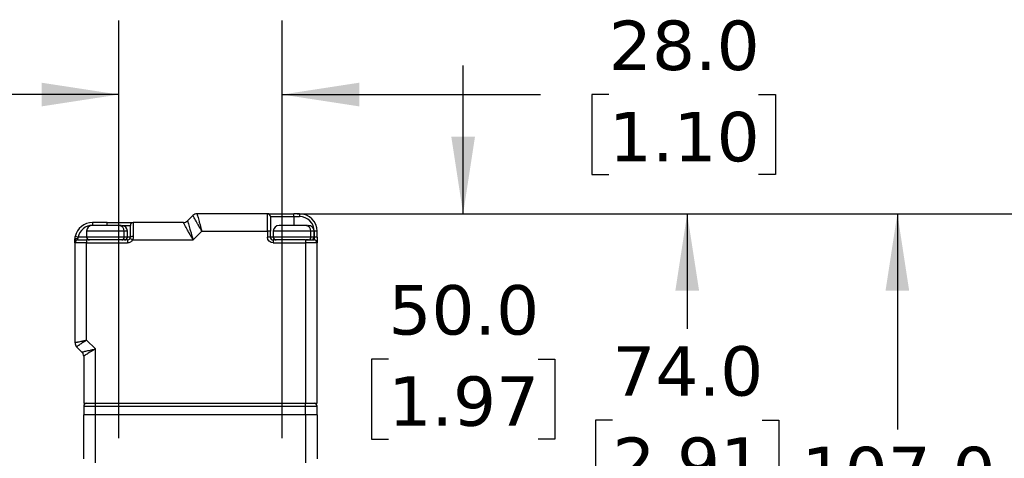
# Model space of a CAD drawing. Header units: millimetres. Extents: x 25 to 1092, y 25 to 838.
# Tile 76 of 81: x 832 to 1000, y 558 to 633. Entities that reach past the tile are written whole.
import ezdxf

# ---------------------------------------------------------------- set-up
doc = ezdxf.new("R2010")
doc.units = ezdxf.units.MM
doc.header["$LTSCALE"] = 4
doc.linetypes.add('SLD-Solid', pattern=[0])
doc.layers.add('DIMENSIONS', color=140, linetype='SLD-Solid', lineweight=25)
doc.styles.add('SLDTEXTSTYLE0', font='VERDANA.TTF')
doc.dimstyles.new('SLDDIMSTYLE0', dxfattribs={"dimtxt": 8.632031, "dimasz": 13.208, "dimexe": 0, "dimexo": 0.0625, "dimgap": 2.158008, "dimtad": 0, "dimtih": 1, "dimtoh": 1, "dimrnd": 1e-09, "dimzin": 4, "dimdsep": 46, "dimtxsty": 'SLDTEXTSTYLE0', "dimsah": 1, "dimcen": 0.09, "dimadec": 0, "dimazin": 1, "dimtfac": 1, "dimtmove": 0, "dimatfit": 0, "dimfxl": 0, "dimfrac": 2, "dimtolj": 1, "dimtzin": 12, "dimarcsym": 0})
doc.dimstyles.new('SLDDIMSTYLE1', dxfattribs={"dimtxt": 8.632031, "dimasz": 13.208, "dimexe": 0, "dimexo": 0.0625, "dimgap": 2.158008, "dimtad": 0, "dimtih": 1, "dimtoh": 1, "dimrnd": 1e-09, "dimzin": 4, "dimdsep": 46, "dimtxsty": 'SLDTEXTSTYLE0', "dimsah": 1, "dimcen": 0.09, "dimadec": 0, "dimazin": 1, "dimtfac": 1, "dimtofl": 0, "dimtmove": 0, "dimatfit": 3, "dimfxl": 0, "dimfrac": 2, "dimtolj": 1, "dimtzin": 12, "dimarcsym": 0})

# ---------------------------------------------------------------- blocks, each defined once
blk = doc.blocks.new('_D')
at = {"layer": 'DIMENSIONS'}
for p, q in [((848.52, 560.96), (848.52, 632.57)), ((876.52, 560.96), (876.52, 632.57)), ((848.52, 619.87), (823.12, 619.87)), ((876.52, 619.87), (920.83, 619.87)), ((932.52, 619.87), (929.62, 619.87)), ((929.62, 619.87), (929.62, 606.15)), ((958.17, 619.87), (961.07, 619.87)), ((961.07, 619.87), (961.07, 606.15)), ((929.62, 606.15), (932.52, 606.15)), ((961.07, 606.15), (958.17, 606.15))]:
    blk.add_line(p, q, dxfattribs=at)
for points in [[(848.52, 619.87), (835.31, 621.9), (835.31, 617.84)], [(876.52, 619.87), (889.73, 617.84), (889.73, 621.9)]]:
    blk.add_solid(points, dxfattribs=at)
at = {"layer": 'DIMENSIONS', "char_height": 8.467, "attachment_point": 1, "style": 'SLDTEXTSTYLE0'}
for s, insert in [('28.0', (932.52, 632.55)), ('1.10', (932.52, 616.9))]:
    blk.add_mtext(s, dxfattribs=dict(at, insert=insert))
blk = doc.blocks.new('_D_1')
at = {"layer": 'DIMENSIONS'}
for p, q in [((907.55, 599.44), (907.55, 624.84)), ((879.1, 599.44), (920.25, 599.44)), ((894.73, 574.51), (891.83, 574.51)), ((891.83, 574.51), (891.83, 560.79)), ((920.38, 574.51), (923.28, 574.51)), ((923.28, 574.51), (923.28, 560.79)), ((891.83, 560.79), (894.73, 560.79)), ((923.28, 560.79), (920.38, 560.79)), ((890.04, 549.44), (920.25, 549.44)), ((907.55, 549.44), (907.55, 524.04))]:
    blk.add_line(p, q, dxfattribs=at)
for points in [[(907.55, 599.44), (909.58, 612.64), (905.52, 612.64)], [(907.55, 549.44), (905.52, 536.23), (909.58, 536.23)]]:
    blk.add_solid(points, dxfattribs=at)
at = {"layer": 'DIMENSIONS', "char_height": 8.467, "attachment_point": 1, "style": 'SLDTEXTSTYLE0'}
for s, insert in [('50.0', (894.73, 587.2)), ('1.97', (894.73, 571.55))]:
    blk.add_mtext(s, dxfattribs=dict(at, insert=insert))
blk = doc.blocks.new('_D_2')
at = {"layer": 'DIMENSIONS'}
for p, q in [((879.1, 599.44), (958.65, 599.44)), ((945.95, 599.44), (945.95, 579.7)), ((933.13, 564.05), (930.23, 564.05)), ((930.23, 564.05), (930.23, 550.33)), ((958.78, 564.05), (961.68, 564.05)), ((961.68, 564.05), (961.68, 550.33)), ((930.23, 550.33), (933.13, 550.33)), ((961.68, 550.33), (958.78, 550.33)), ((945.95, 525.44), (945.95, 548.4)), ((892.14, 525.44), (958.65, 525.44))]:
    blk.add_line(p, q, dxfattribs=at)
for points in [[(945.95, 599.44), (943.92, 586.23), (947.99, 586.23)], [(945.95, 525.44), (947.99, 538.64), (943.92, 538.64)]]:
    blk.add_solid(points, dxfattribs=at)
at = {"layer": 'DIMENSIONS', "char_height": 8.467, "attachment_point": 1, "style": 'SLDTEXTSTYLE0'}
for s, insert in [('74.0', (933.13, 576.73)), ('2.91', (933.13, 561.08))]:
    blk.add_mtext(s, dxfattribs=dict(at, insert=insert))
blk = doc.blocks.new('_D_3')
at = {"layer": 'DIMENSIONS'}
for p, q in [((879.1, 599.44), (994.67, 599.44)), ((981.97, 599.44), (981.97, 562.45)), ((969.14, 546.8), (966.25, 546.8)), ((966.25, 546.8), (966.25, 533.08)), ((994.79, 546.8), (997.69, 546.8)), ((997.69, 546.8), (997.69, 533.08)), ((966.25, 533.08), (969.14, 533.08)), ((997.69, 533.08), (994.79, 533.08)), ((981.97, 492.44), (981.97, 531.15)), ((889.94, 492.44), (994.67, 492.44))]:
    blk.add_line(p, q, dxfattribs=at)
for points in [[(981.97, 599.44), (979.94, 586.23), (984, 586.23)], [(981.97, 492.44), (984, 505.64), (979.94, 505.64)]]:
    blk.add_solid(points, dxfattribs=at)
at = {"layer": 'DIMENSIONS', "char_height": 8.467, "attachment_point": 1, "style": 'SLDTEXTSTYLE0'}
for s, insert in [('107.0', (965.55, 559.48)), ('4.21', (969.14, 543.83))]:
    blk.add_mtext(s, dxfattribs=dict(at, insert=insert))
blk = doc.blocks.new('_D_4')
at = {"layer": 'DIMENSIONS'}
for p, q in [((879.1, 599.44), (1031.09, 599.44)), ((1018.39, 599.44), (1018.39, 538.67)), ((1005.57, 523.02), (1002.67, 523.02)), ((1002.67, 523.02), (1002.67, 509.3)), ((1031.22, 523.02), (1034.12, 523.02)), ((1034.12, 523.02), (1034.12, 509.3)), ((1002.67, 509.3), (1005.57, 509.3)), ((1034.12, 509.3), (1031.22, 509.3)), ((1018.39, 468.44), (1018.39, 507.37)), ((892.14, 468.44), (1031.09, 468.44))]:
    blk.add_line(p, q, dxfattribs=at)
for points in [[(1018.39, 599.44), (1016.36, 586.23), (1020.42, 586.23)], [(1018.39, 468.44), (1020.42, 481.64), (1016.36, 481.64)]]:
    blk.add_solid(points, dxfattribs=at)
at = {"layer": 'DIMENSIONS', "char_height": 8.467, "attachment_point": 1, "style": 'SLDTEXTSTYLE0'}
for s, insert in [('131.0', (1001.98, 535.7)), ('5.16', (1005.57, 520.05))]:
    blk.add_mtext(s, dxfattribs=dict(at, insert=insert))
blk = doc.blocks.new('_D_5')
at = {"layer": 'DIMENSIONS'}
for p, q in [((879.1, 599.44), (1071.42, 599.44)), ((1058.72, 599.44), (1058.72, 510.82)), ((1045.9, 495.16), (1043, 495.16)), ((1043, 495.16), (1043, 481.45)), ((1071.55, 495.16), (1074.45, 495.16)), ((1074.45, 495.16), (1074.45, 481.45)), ((1043, 481.45), (1045.9, 481.45)), ((1074.45, 481.45), (1071.55, 481.45)), ((1058.72, 435.47), (1058.72, 479.51)), ((877.1, 435.47), (1071.42, 435.47))]:
    blk.add_line(p, q, dxfattribs=at)
for points in [[(1058.72, 599.44), (1056.69, 586.23), (1060.75, 586.23)], [(1058.72, 435.47), (1060.75, 448.68), (1056.69, 448.68)]]:
    blk.add_solid(points, dxfattribs=at)
at = {"layer": 'DIMENSIONS', "char_height": 8.467, "attachment_point": 1, "style": 'SLDTEXTSTYLE0'}
for s, insert in [('164.0', (1042.31, 507.85)), ('6.46', (1045.9, 492.2))]:
    blk.add_mtext(s, dxfattribs=dict(at, insert=insert))

msp = doc.modelspace()

# ---------------------------------------------------------------- linework, layer by layer
for p, q in [((861.225, 599.144), (860.31, 598.23)), ((874.017, 599.437), (861.932, 599.437)), ((874.017, 596.437), (874.017, 599.437)), ((878.517, 598.937), (878.517, 599.437)), ((879.517, 599.437), (878.517, 599.437)), ((879.517, 599.437), (879.517, 598.937)), ((844.017, 597.937), (844.017, 597.437)), ((846.517, 597.937), (844.017, 597.937)), ((846.517, 597.437), (846.517, 597.937)), ((848.866, 597.437), (848.61, 597.437)), ((849.097, 597.437), (850.517, 597.437)), ((859.603, 597.937), (851.017, 597.937)), ((851.017, 597.937), (851.017, 595.537)), ((874.517, 598.937), (878.517, 598.937)), ((878.517, 598.937), (879.517, 598.937)), ((878.517, 598.937), (878.517, 597.437)), ((880.866, 597.437), (880.61, 597.437)), ((843.017, 596.437), (843.017, 595.437)), ((849.448, 596.437), (843.017, 596.437)), ((849.448, 595.437), (849.448, 596.437)), ((850.017, 596.437), (849.448, 596.437)), ((850.017, 595.437), (850.017, 596.437)), ((861.26, 594.937), (862.76, 596.437)), ((862.76, 596.437), (874.017, 596.437)), ((874.017, 596.437), (874.017, 595.437)), ((874.517, 596.437), (874.017, 596.437)), ((874.517, 595.437), (874.517, 596.437)), ((875.017, 596.437), (875.017, 595.437)), ((881.448, 596.437), (875.017, 596.437)), ((881.448, 595.437), (881.448, 596.437)), ((882.017, 596.437), (881.448, 596.437)), ((882.017, 595.437), (882.017, 596.437)), ((882.017, 596.437), (882.017, 595.437)), ((882.517, 596.437), (882.017, 596.437)), ((882.517, 595.437), (882.517, 596.437)), ((841.017, 594.437), (841.017, 577.351)), ((843.017, 594.437), (841.017, 594.437)), ((841.568, 595.437), (841.078, 595.537)), ((841.517, 594.937), (841.517, 595.187)), ((843.017, 595.437), (841.568, 595.437)), ((849.448, 595.437), (843.017, 595.437)), ((850.017, 594.937), (843.017, 594.937)), ((843.017, 594.937), (843.017, 594.437)), ((843.017, 577.765), (843.017, 594.437)), ((843.017, 594.437), (850.017, 594.437)), ((850.017, 595.437), (849.448, 595.437)), ((850.517, 595.437), (850.017, 595.437)), ((850.017, 594.937), (850.017, 594.437)), ((850.883, 594.937), (850.45, 595.187)), ((850.883, 594.937), (861.26, 594.937)), ((874.517, 595.437), (874.017, 595.437)), ((875.017, 595.437), (874.517, 595.437)), ((881.448, 595.437), (875.017, 595.437)), ((875.017, 594.937), (875.017, 594.437)), ((880.517, 594.937), (875.017, 594.937)), ((875.017, 594.437), (880.517, 594.437)), ((880.517, 594.937), (880.517, 594.437)), ((880.517, 594.437), (880.517, 566.937)), ((882.517, 594.437), (880.517, 594.437)), ((881.029, 594.937), (880.633, 594.937)), ((882.017, 595.437), (881.448, 595.437)), ((882.017, 595.437), (882.017, 594.937)), ((882.517, 595.437), (882.017, 595.437)), ((882.517, 566.937), (882.517, 594.437)), ((844.517, 576.265), (843.017, 577.765)), ((841.31, 576.644), (842.225, 575.73)), ((844.517, 566.937), (844.517, 576.265)), ((842.517, 575.023), (842.517, 566.937)), ((842.517, 566.937), (844.517, 566.937)), ((842.517, 566.437), (844.517, 566.437)), ((842.517, 566.437), (842.517, 564.937)), ((844.517, 566.437), (844.517, 566.937)), ((844.517, 566.937), (880.517, 566.937)), ((844.517, 564.937), (844.517, 566.437)), ((844.517, 566.437), (880.517, 566.437)), ((880.517, 566.437), (880.517, 566.937)), ((880.517, 566.937), (882.517, 566.937)), ((880.517, 566.437), (882.517, 566.437)), ((880.517, 564.937), (880.517, 566.437)), ((882.517, 564.937), (882.517, 566.437)), ((844.517, 564.937), (842.517, 564.937)), ((844.517, 556.722), (844.517, 564.937)), ((880.517, 564.937), (844.517, 564.937)), ((880.517, 564.937), (880.517, 556.722)), ((882.517, 564.937), (880.517, 564.937))]:
    msp.add_line(p, q)
at = {"flags": 128}
msp.add_lwpolyline([(841.517, 595.187), (841.42, 595.182), (841.326, 595.168), (841.24, 595.145), (841.164, 595.114), (841.102, 595.076), (841.055, 595.032), (841.027, 594.986), (841.017, 594.937)], dxfattribs=at)
for centre, radius, start, end in [((861.932, 598.437), 1, 90, 135), ((874.017, 598.937), 0.5, 0, 90), ((879.517, 596.437), 3, 0, 90), ((844.017, 594.937), 3, 90, 168.46304), ((844.017, 596.437), 1, 90, 180), ((848.521, 596.512), 0.93, 355.38511, 84.48495), ((849.017, 596.437), 1, 0, 90), ((851.017, 597.437), 0.5, 90, 180), ((859.603, 598.937), 1, 270, 315), ((876.017, 596.437), 1, 90, 180), ((880.521, 596.512), 0.93, 355.38511, 84.48495), ((881.017, 596.437), 1, 0, 90), ((841.517, 594.437), 0.5, 90, 180), ((843.517, 595.437), 0.5, 180, 270), ((848.984, 595.399), 0.465, 275.51505, 4.61489), ((849.517, 595.437), 0.5, 270, 0), ((850.017, 595.437), 0.5, 270, 330), ((850.897, 594.837), 0.71, 80.27242, 122.34744), ((875.017, 595.437), 0.5, 180, 270), ((875.517, 595.437), 0.5, 180, 270), ((880.984, 595.399), 0.465, 275.51505, 4.61489), ((881.517, 595.437), 0.5, 270, 0), ((882.017, 594.437), 0.5, 0, 90), ((842.017, 577.351), 1, 180, 225), ((841.517, 575.023), 1, 0, 45), ((843.017, 566.437), 0.5, 90, 180), ((882.017, 566.437), 0.5, 0, 90)]:
    msp.add_arc(centre, radius, start, end)
for points, knots in [([(862.76, 596.437), (862.729, 596.492), (862.669, 596.598), (862.582, 596.751), (862.501, 596.893), (862.427, 597.023), (862.36, 597.142), (862.299, 597.249), (862.245, 597.345), (862.109, 597.586), (861.907, 597.94), (861.662, 598.372), (861.467, 598.716), (861.348, 598.927), (861.283, 599.041), (861.249, 599.1), (861.228, 599.137), (861.226, 599.142), (861.225, 599.144)], [0, 0, 0, 0, 0.0393974, 0.0762596, 0.1105867, 0.1423786, 0.1716352, 0.1983567, 0.2225431, 0.2441946, 0.3822507, 0.5058956, 0.6382125, 0.7638875, 0.8235791, 0.8828032, 0.9415974, 1, 1, 1, 1]), ([(861.932, 599.437), (861.932, 599.436), (861.932, 599.434), (861.936, 599.421), (861.942, 599.4), (861.95, 599.369), (861.961, 599.331), (861.974, 599.283), (862.003, 599.178), (862.063, 598.963), (862.168, 598.581), (862.3, 598.103), (862.418, 597.676), (862.515, 597.327), (862.584, 597.076), (862.667, 596.774), (862.728, 596.554), (862.76, 596.437)], [0, 0, 0, 0, 0.033334, 0.0667913, 0.1003791, 0.1341046, 0.1679747, 0.2019966, 0.236177, 0.3618437, 0.4941706, 0.6178073, 0.7558734, 0.8017001, 0.8576649, 0.9237658, 1, 1, 1, 1]), ([(844.017, 597.437), (843.441, 597.437), (842.883, 597.238), (841.99, 596.509), (841.683, 596.001), (841.568, 595.437)], [0, 0, 0, 0, 0.5, 0.5, 1, 1, 1, 1]), ([(848.61, 597.437), (848.41, 597.437), (848.101, 597.437), (847.522, 597.437), (847.034, 597.437), (846.524, 597.437), (845.871, 597.437), (845.116, 597.437), (844.533, 597.437), (844.207, 597.437), (844.062, 597.437), (844, 597.437), (844.017, 597.437), (844.018, 597.437)], [0, 0, 0, 0, 0.1467299, 0.2265221, 0.3063983, 0.3861907, 0.4660669, 0.6127967, 0.7595266, 0.8393189, 0.9191951, 0.9989874, 1, 1, 1, 1]), ([(850.517, 595.437), (850.517, 596.001), (850.517, 596.509), (850.517, 597.238), (850.517, 597.437), (850.517, 597.437)], [0, 0, 0, 0, 0.5, 0.5, 1, 1, 1, 1]), ([(861.26, 594.937), (861.227, 594.997), (861.162, 595.115), (861.068, 595.285), (860.982, 595.442), (860.902, 595.587), (860.829, 595.718), (860.763, 595.837), (860.704, 595.943), (860.558, 596.208), (860.343, 596.599), (860.078, 597.077), (859.867, 597.46), (859.736, 597.695), (859.666, 597.822), (859.63, 597.888), (859.607, 597.929), (859.605, 597.934), (859.603, 597.937)], [0, 0, 0, 0, 0.0412017, 0.0797206, 0.1155567, 0.1487101, 0.1791811, 0.2069699, 0.2320772, 0.2545034, 0.3962988, 0.5212127, 0.652328, 0.7745293, 0.8319077, 0.8885182, 0.9445008, 1, 1, 1, 1]), ([(860.31, 598.23), (860.311, 598.229), (860.311, 598.227), (860.315, 598.212), (860.322, 598.189), (860.332, 598.156), (860.344, 598.113), (860.359, 598.061), (860.393, 597.944), (860.461, 597.706), (860.583, 597.286), (860.733, 596.76), (860.869, 596.295), (860.978, 595.913), (861.057, 595.637), (861.153, 595.306), (861.223, 595.066), (861.26, 594.937)], [0, 0, 0, 0, 0.0316712, 0.0634803, 0.0954547, 0.1276216, 0.1600074, 0.1926383, 0.2255396, 0.3477315, 0.4788534, 0.6037576, 0.7455599, 0.7930824, 0.8513294, 0.9203023, 1, 1, 1, 1]), ([(880.61, 597.437), (880.41, 597.437), (880.101, 597.437), (879.522, 597.437), (879.034, 597.437), (878.524, 597.437), (877.871, 597.437), (877.116, 597.437), (876.533, 597.437), (876.207, 597.437), (876.062, 597.437), (876, 597.437), (876.017, 597.437), (876.018, 597.437)], [0, 0, 0, 0, 0.1467299, 0.2265221, 0.3063983, 0.3861907, 0.4660669, 0.6127967, 0.7595266, 0.8393189, 0.9191951, 0.9989874, 1, 1, 1, 1]), ([(841.017, 594.937), (841.018, 594.968), (841.018, 595.03), (841.023, 595.127), (841.031, 595.227), (841.043, 595.328), (841.058, 595.432), (841.071, 595.502), (841.078, 595.537)], [0, 0, 0, 0, 0.16451918, 0.32861577, 0.493263, 0.65942442, 0.82803759, 1, 1, 1, 1]), ([(841.517, 594.937), (841.518, 594.937), (841.52, 594.937), (841.533, 594.937), (841.554, 594.937), (841.584, 594.937), (841.643, 594.937), (841.754, 594.937), (841.949, 594.937), (842.188, 594.937), (842.427, 594.937), (842.643, 594.937), (842.829, 594.937), (842.954, 594.937), (843.017, 594.937)], [0, 0, 0, 0, 0.0482774, 0.0961591, 0.1439201, 0.1918374, 0.2401856, 0.370003, 0.5000481, 0.6298656, 0.7599108, 0.8401054, 0.919707, 1, 1, 1, 1]), ([(851.017, 595.537), (851.017, 595.502), (851.015, 595.432), (851.004, 595.328), (850.985, 595.227), (850.959, 595.127), (850.926, 595.03), (850.898, 594.968), (850.883, 594.937)], [0, 0, 0, 0, 0.1719624, 0.3405756, 0.506737, 0.6713842, 0.8354808, 1, 1, 1, 1]), ([(841.017, 577.351), (841.018, 577.351), (841.02, 577.352), (841.035, 577.355), (841.058, 577.36), (841.091, 577.367), (841.135, 577.376), (841.188, 577.387), (841.251, 577.4), (841.325, 577.415), (841.408, 577.432), (841.5, 577.451), (841.656, 577.483), (841.906, 577.535), (842.207, 577.597), (842.483, 577.655), (842.729, 577.706), (842.915, 577.744), (843.017, 577.765)], [0, 0, 0, 0, 0.04275957, 0.08597666, 0.12966021, 0.17381889, 0.21846109, 0.26359492, 0.30922825, 0.35536867, 0.40202353, 0.44919995, 0.49690481, 0.62030697, 0.75772679, 0.82065718, 0.90141936, 1, 1, 1, 1]), ([(843.017, 577.765), (842.978, 577.739), (842.902, 577.69), (842.794, 577.618), (842.694, 577.553), (842.605, 577.494), (842.524, 577.441), (842.453, 577.395), (842.295, 577.291), (842.069, 577.142), (841.828, 576.984), (841.654, 576.869), (841.528, 576.786), (841.43, 576.722), (841.361, 576.677), (841.318, 576.649), (841.313, 576.646), (841.31, 576.644)], [0, 0, 0, 0, 0.0444678, 0.085658, 0.1235703, 0.1582047, 0.1895609, 0.2176391, 0.2424392, 0.3798616, 0.5032923, 0.5903063, 0.6755668, 0.759118, 0.8410068, 0.9212832, 1, 1, 1, 1]), ([(842.225, 575.73), (842.225, 575.73), (842.227, 575.73), (842.241, 575.733), (842.263, 575.739), (842.295, 575.746), (842.335, 575.755), (842.42, 575.775), (842.59, 575.815), (842.882, 575.883), (843.249, 575.968), (843.591, 576.049), (843.906, 576.122), (844.188, 576.188), (844.4, 576.238), (844.517, 576.265)], [0, 0, 0, 0, 0.03635068, 0.07290382, 0.10971344, 0.14683243, 0.18431239, 0.22220343, 0.34333646, 0.47412574, 0.5994551, 0.74243787, 0.80891588, 0.89477114, 1, 1, 1, 1]), ([(844.517, 576.265), (844.471, 576.237), (844.383, 576.182), (844.255, 576.103), (844.139, 576.031), (844.034, 575.965), (843.94, 575.907), (843.857, 575.855), (843.673, 575.74), (843.41, 575.578), (843.091, 575.379), (842.836, 575.221), (842.669, 575.117), (842.575, 575.059), (842.526, 575.028), (842.52, 575.024), (842.517, 575.023)], [0, 0, 0, 0, 0.0474974, 0.0914324, 0.1318052, 0.168616, 0.2018654, 0.2315539, 0.2576827, 0.4006582, 0.5260043, 0.6567864, 0.7779355, 0.8532556, 0.9271378, 1, 1, 1, 1]), ([(882.517, 557.631), (882.517, 557.631), (882.517, 557.631), (882.517, 557.631), (882.517, 557.63), (882.517, 557.624), (882.517, 557.606), (882.517, 557.59), (882.517, 557.579)], [0, 0, 0, 0, 0.0002891, 0.002486, 0.0065477, 0.0418804, 0.3426862, 1, 1, 1, 1])]:
    msp.add_open_spline(points, degree=3, knots=knots)
for points in [[(874.017, 599.437), (874.017, 599.437), (876.034, 599.437), (878.517, 599.437)], [(846.517, 597.937), (849.001, 597.937), (851.017, 597.937), (851.017, 597.937)], [(874.517, 598.937), (874.517, 598.937), (874.517, 597.817), (874.517, 596.437)], [(882.017, 596.437), (882.017, 597.817), (880.897, 598.937), (879.517, 598.937)], [(841.017, 594.437), (841.017, 594.437), (841.017, 594.627), (841.017, 594.937)], [(841.568, 595.437), (841.533, 595.35), (841.517, 595.263), (841.517, 595.187)], [(850.883, 594.937), (850.705, 594.627), (850.375, 594.437), (850.017, 594.437)], [(850.45, 595.187), (850.494, 595.263), (850.517, 595.35), (850.517, 595.437)], [(875.017, 594.437), (874.465, 594.437), (874.017, 594.885), (874.017, 595.437)], [(880.517, 594.937), (881.345, 594.937), (882.017, 594.937), (882.017, 594.937)], [(882.517, 595.437), (882.517, 594.885), (882.517, 594.437), (882.517, 594.437)], [(843.017, 566.937), (843.017, 566.937), (843.69, 566.937), (844.517, 566.937)], [(880.517, 566.937), (881.345, 566.937), (882.017, 566.937), (882.017, 566.937)], [(842.517, 557.437), (842.517, 559.831), (842.517, 562.373), (842.517, 564.937)], [(882.517, 564.937), (882.517, 562.373), (882.517, 559.831), (882.517, 557.437)]]:
    msp.add_open_spline(points, degree=3)

# ---------------------------------------------------------------- dimensions: what is measured, and where the dimension line sits
at = {"layer": 'DIMENSIONS'}
dim = msp.add_linear_dim(base=(876.517, 619.867), p1=(848.517, 555.877), p2=(876.517, 555.877), dimstyle='SLDDIMSTYLE0', dxfattribs=at)
dim.commit()
dim.dimension.update_dxf_attribs({"geometry": '_D', "text_midpoint": (945.348, 619.867), "dimtype": 160})
for base, p1, p2, dimstyle, picture, middle in [((907.551, 549.437), (874.017, 599.437), (884.957, 549.437), 'SLDDIMSTYLE0', '_D_1', (907.551, 574.511)), ((1058.7212, 435.4724), (874.0174, 599.4367), (872.0174, 435.4724), 'SLDDIMSTYLE1', '_D_5', (1058.7212, 495.1642)), ((945.954, 525.437), (874.017, 599.437), (887.057, 525.437), 'SLDDIMSTYLE1', '_D_2', (945.954, 564.049)), ((981.969, 492.437), (874.017, 599.437), (884.857, 492.437), 'SLDDIMSTYLE1', '_D_3', (981.969, 546.797)), ((1018.392, 468.437), (874.017, 599.437), (887.057, 468.437), 'SLDDIMSTYLE1', '_D_4', (1018.392, 523.018))]:
    dim = msp.add_linear_dim(base=base, p1=p1, p2=p2, angle=90, dimstyle=dimstyle, dxfattribs=at)
    dim.commit()
    dim.dimension.update_dxf_attribs({"geometry": picture, "text_midpoint": middle, "dimtype": 160})

doc.saveas('drawing.dxf')
